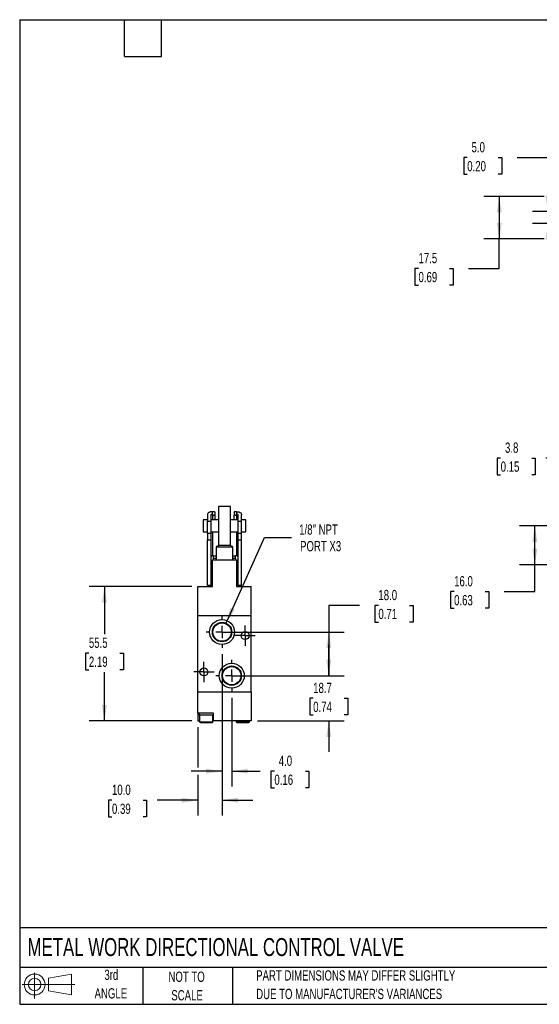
# Model space of a CAD drawing. Header units: millimetres. Extents: x 13 to 546, y 13 to 419.
# Tile 1 of 3: x 13 to 227, y 13 to 419. Entities that reach past the tile are written whole.
import ezdxf

# ---------------------------------------------------------------- set-up
doc = ezdxf.new("R2010")
doc.units = ezdxf.units.MM
doc.header["$LTSCALE"] = 2
doc.linetypes.add('CENTERX2', pattern=[20.32, 12.7, -2.54, 2.54, -2.54])
doc.layers.add('CENTER', color=40, linetype='CENTERX2')
doc.layers.add('SLD-DEFPOINTS', color=7, linetype='Continuous')
doc.layers.add('DIMENSIONS', color=140, linetype='Continuous', lineweight=25)
doc.layers.add('TEXT', color=140, linetype='Continuous', lineweight=25)
doc.styles.add('SLDTEXTSTYLE0', font='TXT', dxfattribs={"width": 0.7})
doc.dimstyles.new('SLDDIMSTYLE0', dxfattribs={"dimtxt": 4.316016, "dimasz": 6.604, "dimexe": 0, "dimexo": 0.0625, "dimgap": 1.079004, "dimtad": 0, "dimtih": 1, "dimtoh": 1, "dimrnd": 1e-09, "dimzin": 4, "dimdsep": 46, "dimtxsty": 'SLDTEXTSTYLE0', "dimsah": 1, "dimcen": 0.09, "dimadec": 0, "dimazin": 1, "dimtfac": 1, "dimtofl": 0, "dimtmove": 0, "dimatfit": 3, "dimfxl": 0, "dimfrac": 2, "dimtolj": 1, "dimtzin": 12, "dimarcsym": 0})
doc.dimstyles.new('SLDDIMSTYLE1', dxfattribs={"dimtxt": 4.316016, "dimasz": 6.604, "dimexe": 0, "dimexo": 0.0625, "dimgap": 1.079004, "dimtad": 0, "dimtih": 1, "dimtoh": 1, "dimrnd": 1e-09, "dimzin": 12, "dimdsep": 46, "dimtxsty": 'SLDTEXTSTYLE0', "dimsah": 1, "dimcen": 0.09, "dimadec": 0, "dimazin": 3, "dimtfac": 1, "dimtmove": 0, "dimatfit": 0, "dimfxl": 0, "dimfrac": 2, "dimtolj": 1, "dimtzin": 12, "dimarcsym": 0})
doc.dimstyles.new('SLDDIMSTYLE3', dxfattribs={"dimtxt": 4.316016, "dimasz": 6.604, "dimexe": 0, "dimexo": 0.0625, "dimgap": 1.079004, "dimtad": 0, "dimtih": 1, "dimtoh": 1, "dimrnd": 1e-09, "dimzin": 12, "dimdsep": 46, "dimtxsty": 'SLDTEXTSTYLE0', "dimsah": 1, "dimcen": 0.09, "dimadec": 0, "dimazin": 3, "dimtfac": 1, "dimtofl": 0, "dimtmove": 0, "dimatfit": 3, "dimfxl": 0, "dimfrac": 2, "dimtolj": 1, "dimtzin": 12, "dimarcsym": 0})
doc.dimstyles.new('SLDDIMSTYLE5', dxfattribs={"dimtxt": 4.316016, "dimasz": 6.604, "dimexe": 0, "dimexo": 0.0625, "dimgap": 1.079004, "dimtad": 0, "dimtih": 1, "dimtoh": 1, "dimrnd": 1e-09, "dimzin": 4, "dimdsep": 46, "dimtxsty": 'SLDTEXTSTYLE0', "dimsah": 1, "dimcen": 0.09, "dimadec": 0, "dimazin": 1, "dimtfac": 1, "dimtmove": 0, "dimatfit": 0, "dimfxl": 0, "dimfrac": 2, "dimtolj": 1, "dimtzin": 12, "dimarcsym": 0})
doc.dimstyles.new('SLDDIMSTYLE6', dxfattribs={"dimtxt": 4.316016, "dimasz": 6.604, "dimexe": 0, "dimexo": 0.0625, "dimgap": 1.079004, "dimtad": 0, "dimtih": 1, "dimtoh": 1, "dimrnd": 1e-09, "dimzin": 12, "dimdsep": 46, "dimtxsty": 'SLDTEXTSTYLE0', "dimsah": 1, "dimcen": 0, "dimadec": 0, "dimazin": 3, "dimtfac": 1, "dimtofl": 0, "dimtmove": 0, "dimatfit": 3, "dimfxl": 0, "dimfrac": 2, "dimtolj": 1, "dimtzin": 12, "dimarcsym": 0})

# ---------------------------------------------------------------- blocks, each defined once
blk = doc.blocks.new('Block11')
at = {"color": 7, "linetype": 'Continuous', "lineweight": 18}
for p, q in [((5.18, 10.62), (5.18, 0)), ((10.96, 8.33), (20.35, 10.06)), ((10.96, 3.19), (10.96, 8.33)), ((20.35, 10.06), (20.35, 1.46)), ((0, 5.76), (21.75, 5.76)), ((10.96, 3.19), (20.35, 1.46))]:
    blk.add_line(p, q, dxfattribs=at)
for radius in [4.3, 2.57]:
    blk.add_circle((5.18, 5.76), radius, dxfattribs=at)
blk = doc.blocks.new('Block12')
at = {"layer": 'SLD-DEFPOINTS'}
blk.add_blockref('Block11', (0, 0), dxfattribs=at)
blk = doc.blocks.new('_D')
at = {"layer": 'DIMENSIONS'}
for p, q in [((247.97, 210.15), (218.84, 210.15)), ((225.19, 194.15), (225.19, 210.15)), ((244.19, 194.15), (218.84, 194.15)), ((225.19, 183.03), (225.19, 194.15)), ((191.89, 183.03), (190.44, 183.03)), ((190.44, 183.03), (190.44, 176.17)), ((204.71, 183.03), (206.16, 183.03)), ((206.16, 183.03), (206.16, 176.17)), ((212.49, 183.03), (225.19, 183.03)), ((190.44, 176.17), (191.89, 176.17)), ((206.16, 176.17), (204.71, 176.17))]:
    blk.add_line(p, q, dxfattribs=at)
for points in [[(225.19, 210.15), (224.18, 203.54), (226.21, 203.54)], [(225.19, 194.15), (226.21, 200.75), (224.18, 200.75)]]:
    blk.add_solid(points, dxfattribs=at)
at = {"layer": 'DIMENSIONS', "char_height": 4.233, "attachment_point": 1, "style": 'SLDTEXTSTYLE0'}
for s, insert in [('16.0', (191.89, 189.46)), ('0.63', (191.89, 181.63))]:
    blk.add_mtext(s, dxfattribs=dict(at, insert=insert))
blk = doc.blocks.new('_D_1')
at = {"layer": 'DIMENSIONS'}
for p, q in [((246.73, 196.69), (246.73, 244.5)), ((250.51, 212.69), (250.51, 244.5)), ((211.09, 238.15), (209.64, 238.15)), ((209.64, 238.15), (209.64, 231.29)), ((223.91, 238.15), (225.36, 238.15)), ((225.36, 238.15), (225.36, 231.29)), ((246.73, 238.15), (229.76, 238.15)), ((250.51, 238.15), (263.21, 238.15)), ((209.64, 231.29), (211.09, 231.29)), ((225.36, 231.29), (223.91, 231.29))]:
    blk.add_line(p, q, dxfattribs=at)
for points in [[(246.73, 238.15), (240.13, 239.17), (240.13, 237.13)], [(250.51, 238.15), (257.11, 237.13), (257.11, 239.17)]]:
    blk.add_solid(points, dxfattribs=at)
at = {"layer": 'DIMENSIONS', "char_height": 4.233, "attachment_point": 1, "style": 'SLDTEXTSTYLE0'}
for s, insert in [('3.8', (212.88, 244.57)), ('0.15', (211.09, 236.75))]:
    blk.add_mtext(s, dxfattribs=dict(at, insert=insert))
blk = doc.blocks.new('_D_12')
at = {"layer": 'DIMENSIONS'}
for p, q in [((140.18, 148.34), (140.18, 161.04)), ((109.26, 148.34), (146.53, 148.34)), ((133.76, 139), (132.32, 139)), ((132.32, 139), (132.32, 132.14)), ((146.59, 139), (148.04, 139)), ((148.04, 139), (148.04, 132.14)), ((132.32, 132.14), (133.76, 132.14)), ((148.04, 132.14), (146.59, 132.14)), ((110.72, 129.64), (146.53, 129.64)), ((140.18, 129.64), (140.18, 116.94))]:
    blk.add_line(p, q, dxfattribs=at)
for points in [[(140.18, 148.34), (141.19, 154.94), (139.16, 154.94)], [(140.18, 129.64), (139.16, 123.04), (141.19, 123.04)]]:
    blk.add_solid(points, dxfattribs=at)
at = {"layer": 'DIMENSIONS', "char_height": 4.233, "attachment_point": 1, "style": 'SLDTEXTSTYLE0'}
for s, insert in [('18.7', (133.76, 145.42)), ('0.74', (133.76, 137.6))]:
    blk.add_mtext(s, dxfattribs=dict(at, insert=insert))
blk = doc.blocks.new('_D_13')
at = {"layer": 'DIMENSIONS'}
for p, q in [((152.88, 177.33), (140.18, 177.33)), ((140.18, 177.33), (140.18, 166.34)), ((160.66, 177.33), (159.21, 177.33)), ((159.21, 177.33), (159.21, 170.47)), ((173.48, 177.33), (174.93, 177.33)), ((174.93, 177.33), (174.93, 170.47)), ((159.21, 170.47), (160.66, 170.47)), ((174.93, 170.47), (173.48, 170.47)), ((98.72, 166.34), (146.53, 166.34)), ((140.18, 166.34), (140.18, 148.34)), ((102.72, 148.34), (146.53, 148.34))]:
    blk.add_line(p, q, dxfattribs=at)
for points in [[(140.18, 166.34), (139.16, 159.74), (141.19, 159.74)], [(140.18, 148.34), (141.19, 154.94), (139.16, 154.94)]]:
    blk.add_solid(points, dxfattribs=at)
at = {"layer": 'DIMENSIONS', "char_height": 4.233, "attachment_point": 1, "style": 'SLDTEXTSTYLE0'}
for s, insert in [('18.0', (160.66, 183.75)), ('0.71', (160.66, 175.93))]:
    blk.add_mtext(s, dxfattribs=dict(at, insert=insert))
blk = doc.blocks.new('_D_14')
at = {"layer": 'DIMENSIONS'}
for p, q in [((96.18, 157.26), (96.18, 90.57)), ((86.18, 127.1), (86.18, 110.45)), ((86.18, 107.4), (86.18, 90.57)), ((50.76, 96.92), (49.31, 96.92)), ((49.31, 96.92), (49.31, 90.06)), ((63.59, 96.92), (65.04, 96.92)), ((65.04, 96.92), (65.04, 90.06)), ((86.18, 96.92), (69.44, 96.92)), ((96.18, 96.92), (108.88, 96.92)), ((49.31, 90.06), (50.76, 90.06)), ((65.04, 90.06), (63.59, 90.06))]:
    blk.add_line(p, q, dxfattribs=at)
for points in [[(86.18, 96.92), (79.57, 97.94), (79.57, 95.91)], [(96.18, 96.92), (102.78, 95.91), (102.78, 97.94)]]:
    blk.add_solid(points, dxfattribs=at)
at = {"layer": 'DIMENSIONS', "char_height": 4.233, "attachment_point": 1, "style": 'SLDTEXTSTYLE0'}
for s, insert in [('10.0', (50.76, 103.35)), ('0.39', (50.76, 95.52))]:
    blk.add_mtext(s, dxfattribs=dict(at, insert=insert))
blk = doc.blocks.new('_D_15')
at = {"layer": 'DIMENSIONS'}
for p, q in [((96.18, 157.26), (96.18, 102.57)), ((100.18, 139.26), (100.18, 102.57)), ((96.18, 108.92), (83.48, 108.92)), ((100.18, 108.92), (111.91, 108.92)), ((117.76, 108.92), (116.31, 108.92)), ((116.31, 108.92), (116.31, 102.06)), ((130.58, 108.92), (132.03, 108.92)), ((132.03, 108.92), (132.03, 102.06)), ((116.31, 102.06), (117.76, 102.06)), ((132.03, 102.06), (130.58, 102.06))]:
    blk.add_line(p, q, dxfattribs=at)
for points in [[(96.18, 108.92), (89.57, 109.94), (89.57, 107.91)], [(100.18, 108.92), (106.78, 107.91), (106.78, 109.94)]]:
    blk.add_solid(points, dxfattribs=at)
at = {"layer": 'DIMENSIONS', "char_height": 4.233, "attachment_point": 1, "style": 'SLDTEXTSTYLE0'}
for s, insert in [('4.0', (119.55, 115.35)), ('0.16', (117.76, 107.52))]:
    blk.add_mtext(s, dxfattribs=dict(at, insert=insert))
blk = doc.blocks.new('_D_16')
at = {"layer": 'DIMENSIONS'}
for p, q in [((83.64, 185.14), (41.3, 185.14)), ((47.65, 185.14), (47.65, 165.45)), ((41.24, 157.62), (39.79, 157.62)), ((39.79, 157.62), (39.79, 150.76)), ((54.06, 157.62), (55.51, 157.62)), ((55.51, 157.62), (55.51, 150.76)), ((39.79, 150.76), (41.24, 150.76)), ((55.51, 150.76), (54.06, 150.76)), ((47.65, 129.64), (47.65, 149.79)), ((83.64, 129.64), (41.3, 129.64))]:
    blk.add_line(p, q, dxfattribs=at)
for points in [[(47.65, 185.14), (46.64, 178.54), (48.67, 178.54)], [(47.65, 129.64), (48.67, 136.24), (46.64, 136.24)]]:
    blk.add_solid(points, dxfattribs=at)
at = {"layer": 'DIMENSIONS', "char_height": 4.233, "attachment_point": 1, "style": 'SLDTEXTSTYLE0'}
for s, insert in [('55.5', (41.24, 164.04)), ('2.19', (41.24, 156.22))]:
    blk.add_mtext(s, dxfattribs=dict(at, insert=insert))
blk = doc.blocks.new('_D_17')
at = {"layer": 'DIMENSIONS'}
for p, q in [((97.82, 169.99), (113.7, 205.33)), ((113.7, 205.33), (124.81, 205.33))]:
    blk.add_line(p, q, dxfattribs=at)
blk.add_solid([(97.82, 169.99), (101.45, 175.6), (99.6, 176.43)], dxfattribs=at)
at = {"layer": 'DIMENSIONS', "char_height": 4.233, "attachment_point": 1, "style": 'SLDTEXTSTYLE0'}
for s, insert in [('1/8" NPT', (127.99, 210.78)), ('PORT X3', (128.35, 203.92))]:
    blk.add_mtext(s, dxfattribs=dict(at, insert=insert))
blk = doc.blocks.new('SW_CENTERMARKSYMBOL_8')
at = {"layer": 'CENTER', "color": 0}
for p, q in [((0, 5.08), (0, 6.54)), ((-5.08, 0), (-6.54, 0)), ((0, 0), (-2.54, 0)), ((0, 0), (0, 2.54)), ((0, 0), (0, -2.54)), ((0, 0), (2.54, 0)), ((5.08, 0), (6.54, 0)), ((0, -5.08), (0, -6.54))]:
    blk.add_line(p, q, dxfattribs=at)
blk = doc.blocks.new('SW_CENTERMARKSYMBOL_9')
at = {"layer": 'CENTER', "color": 0}
for p, q in [((0, 5.08), (0, 6.54)), ((-5.08, 0), (-6.54, 0)), ((0, 0), (-2.54, 0)), ((0, 0), (0, 2.54)), ((0, 0), (0, -2.54)), ((0, 0), (2.54, 0)), ((5.08, 0), (6.54, 0)), ((0, -5.08), (0, -6.54))]:
    blk.add_line(p, q, dxfattribs=at)
blk = doc.blocks.new('SW_CENTERMARKSYMBOL_10')
at = {"layer": 'CENTER', "color": 0}
for p, q in [((0, 2.54), (0, 4.19)), ((-2.54, 0), (-4.19, 0)), ((0, 0), (-2.54, 0)), ((0, 0), (0, 2.54)), ((0, 0), (0, -2.54)), ((0, 0), (2.54, 0)), ((2.54, 0), (4.19, 0)), ((0, -2.54), (0, -4.19))]:
    blk.add_line(p, q, dxfattribs=at)
blk = doc.blocks.new('SW_CENTERMARKSYMBOL_11')
at = {"layer": 'CENTER', "color": 0}
for p, q in [((0, 2.54), (0, 4.19)), ((-2.54, 0), (-4.19, 0)), ((0, 0), (-2.54, 0)), ((0, 0), (0, 2.54)), ((0, 0), (0, -2.54)), ((0, 0), (2.54, 0)), ((2.54, 0), (4.19, 0)), ((0, -2.54), (0, -4.19))]:
    blk.add_line(p, q, dxfattribs=at)
blk = doc.blocks.new('_D_18')
at = {"layer": 'DIMENSIONS'}
for p, q in [((197.3, 362.16), (195.85, 362.16)), ((195.85, 362.16), (195.85, 355.3)), ((210.12, 362.16), (211.57, 362.16)), ((211.57, 362.16), (211.57, 355.3)), ((217.9, 362.16), (230.6, 362.16)), ((230.6, 362.16), (230.6, 339.91)), ((195.85, 355.3), (197.3, 355.3)), ((211.57, 355.3), (210.12, 355.3)), ((239.97, 339.91), (224.25, 339.91)), ((239.97, 334.91), (224.25, 334.91)), ((230.6, 334.91), (230.6, 322.21))]:
    blk.add_line(p, q, dxfattribs=at)
for points in [[(230.6, 339.91), (231.62, 346.51), (229.59, 346.51)], [(230.6, 334.91), (229.59, 328.3), (231.62, 328.3)]]:
    blk.add_solid(points, dxfattribs=at)
at = {"layer": 'DIMENSIONS', "char_height": 4.233, "attachment_point": 1, "style": 'SLDTEXTSTYLE0'}
for s, insert in [('5.0', (199.09, 368.58)), ('0.20', (197.3, 360.76))]:
    blk.add_mtext(s, dxfattribs=dict(at, insert=insert))
blk = doc.blocks.new('_D_19')
at = {"layer": 'DIMENSIONS'}
for p, q in [((229.08, 346.16), (204.16, 346.16)), ((210.51, 346.16), (210.51, 328.66)), ((245.47, 346.16), (232.13, 346.16)), ((229.08, 328.66), (204.16, 328.66)), ((210.51, 316.39), (210.51, 328.66)), ((245.47, 328.66), (232.13, 328.66)), ((177.2, 316.39), (175.75, 316.39)), ((175.75, 316.39), (175.75, 309.53)), ((190.03, 316.39), (191.48, 316.39)), ((191.48, 316.39), (191.48, 309.53)), ((197.81, 316.39), (210.51, 316.39)), ((175.75, 309.53), (177.2, 309.53)), ((191.48, 309.53), (190.03, 309.53))]:
    blk.add_line(p, q, dxfattribs=at)
for points in [[(210.51, 346.16), (209.49, 339.55), (211.52, 339.55)], [(210.51, 328.66), (211.52, 335.26), (209.49, 335.26)]]:
    blk.add_solid(points, dxfattribs=at)
at = {"layer": 'DIMENSIONS', "char_height": 4.233, "attachment_point": 1, "style": 'SLDTEXTSTYLE0'}
for s, insert in [('17.5', (177.2, 322.82)), ('0.69', (177.2, 314.99))]:
    blk.add_mtext(s, dxfattribs=dict(at, insert=insert))

msp = doc.modelspace()

# ---------------------------------------------------------------- linework, layer by layer
for p, q in [((92.177, 215.121), (92.177, 215.993)), ((93.177, 215.988), (92.177, 215.988)), ((93.177, 215.988), (93.177, 214.577)), ((99.677, 218.147), (94.677, 218.147)), ((94.677, 218.147), (94.677, 202.147)), ((99.677, 202.147), (99.677, 218.147)), ((101.177, 215.988), (101.177, 214.577)), ((102.177, 215.988), (101.177, 215.988)), ((102.177, 215.993), (102.177, 215.121)), ((90.177, 212.647), (88.427, 212.647)), ((88.427, 212.647), (88.427, 207.647)), ((90.177, 214.762), (90.177, 212.183)), ((90.177, 207.009), (90.177, 212.183)), ((90.177, 212.183), (91.677, 212.183)), ((91.677, 212.183), (91.677, 214.762)), ((94.677, 212.647), (91.677, 212.647)), ((91.677, 207.009), (91.677, 212.183)), ((92.177, 215.121), (92.177, 214.577)), ((92.177, 214.577), (93.177, 214.577)), ((92.177, 214.577), (92.177, 212.647)), ((93.177, 214.577), (93.177, 212.647)), ((102.677, 212.647), (99.677, 212.647)), ((101.177, 212.647), (101.177, 214.577)), ((101.177, 214.577), (102.177, 214.577)), ((102.177, 214.577), (102.177, 215.121)), ((102.177, 214.577), (102.177, 212.647)), ((102.677, 214.762), (102.677, 212.183)), ((102.677, 212.183), (104.177, 212.183)), ((102.677, 212.183), (102.677, 207.009)), ((104.177, 212.183), (104.177, 214.762)), ((105.927, 212.647), (104.177, 212.647)), ((104.177, 207.009), (104.177, 212.183)), ((105.927, 207.647), (105.927, 212.647)), ((88.427, 207.647), (90.177, 207.647)), ((91.677, 207.647), (94.677, 207.647)), ((92.177, 207.647), (92.177, 197.873)), ((99.677, 207.647), (102.677, 207.647)), ((102.177, 207.647), (102.177, 197.873)), ((104.177, 207.647), (105.927, 207.647)), ((91.677, 207.009), (90.177, 207.009)), ((90.177, 207.009), (90.177, 204.449)), ((90.177, 204.449), (91.677, 204.449)), ((90.177, 185.567), (90.177, 204.449)), ((91.677, 204.449), (91.677, 207.009)), ((91.677, 185.567), (91.677, 204.449)), ((102.677, 207.009), (102.677, 204.449)), ((104.177, 207.009), (102.677, 207.009)), ((102.677, 204.449), (104.177, 204.449)), ((102.677, 204.449), (102.677, 185.567)), ((104.177, 204.449), (104.177, 207.009)), ((104.177, 185.567), (104.177, 204.449)), ((93.677, 201.343), (93.677, 196.141)), ((100.677, 201.343), (93.677, 201.343)), ((94.677, 202.147), (99.677, 202.147)), ((99.481, 202.141), (94.873, 202.141)), ((100.677, 196.141), (100.677, 201.343)), ((92.677, 197.873), (92.177, 197.873)), ((92.177, 185.141), (92.177, 196.141)), ((92.177, 196.141), (102.177, 196.141)), ((92.677, 197.602), (92.677, 197.873)), ((92.677, 196.664), (92.677, 197.602)), ((93.677, 197.602), (92.677, 197.602)), ((92.677, 196.141), (92.677, 196.664)), ((93.677, 196.664), (92.677, 196.664)), ((101.677, 197.602), (100.677, 197.602)), ((101.677, 196.664), (100.677, 196.664)), ((102.177, 197.873), (101.677, 197.873)), ((101.677, 197.602), (101.677, 197.873)), ((101.677, 196.664), (101.677, 197.602)), ((101.677, 196.664), (101.677, 196.141)), ((102.177, 196.141), (102.177, 185.141)), ((92.177, 193.221), (91.677, 193.221)), ((102.677, 193.221), (102.177, 193.221)), ((91.677, 190.221), (92.177, 190.221)), ((102.177, 190.221), (102.677, 190.221)), ((86.177, 173.141), (86.177, 185.141)), ((86.177, 185.141), (92.177, 185.141)), ((91.677, 185.567), (90.177, 185.567)), ((102.177, 185.141), (108.177, 185.141)), ((104.177, 185.567), (102.677, 185.567)), ((108.177, 173.141), (108.177, 185.141)), ((86.177, 141.641), (86.177, 173.141)), ((86.177, 173.141), (108.177, 173.141)), ((108.177, 141.641), (108.177, 173.141)), ((86.177, 132.841), (86.177, 141.641)), ((86.177, 141.641), (108.177, 141.641)), ((108.177, 141.641), (108.177, 129.641)), ((92.677, 132.841), (86.177, 132.841)), ((86.177, 132.841), (86.177, 129.641)), ((86.677, 132.841), (86.677, 132.041)), ((89.677, 132.041), (86.677, 132.041)), ((86.927, 132.041), (86.927, 129.341)), ((92.677, 132.041), (89.677, 132.041)), ((92.427, 129.341), (92.427, 132.041)), ((92.677, 129.641), (92.677, 132.841)), ((86.177, 129.641), (86.927, 129.641)), ((86.927, 129.341), (89.677, 129.341)), ((89.677, 129.341), (92.427, 129.341)), ((92.427, 129.641), (92.677, 129.641)), ((108.177, 129.641), (92.677, 129.641)), ((101.927, 129.641), (101.927, 129.341)), ((101.927, 129.341), (104.677, 129.341)), ((104.677, 129.341), (107.427, 129.341)), ((107.427, 129.341), (107.427, 129.641))]:
    msp.add_line(p, q)
for centre, radius in [((96.177, 166.341), 5.15), ((96.177, 166.341), 4.002), ((96.177, 166.341), 3.792), ((105.677, 164.891), 1.65), ((88.677, 149.891), 1.65), ((100.177, 148.341), 5.15), ((100.177, 148.341), 4.002), ((100.177, 148.341), 3.792)]:
    msp.add_circle(centre, radius)
for centre, radius, start, end in [((95.777, 199.491), 2.8, 108.8392, 138.59038), ((98.577, 199.491), 2.8, 41.40962, 71.1608), ((92.163, 197.387), 0.486, 88.3034, 178.19643), ((102.192, 197.387), 0.486, 1.80357, 91.6966), ((87.227, 129.341), 0.3, 180, 270), ((92.127, 129.341), 0.3, 270, 0), ((102.227, 129.341), 0.3, 180, 270), ((107.127, 129.341), 0.3, 270, 0)]:
    msp.add_arc(centre, radius, start, end)
for points, knots in [([(92.177, 215.993), (92.019, 215.993), (91.866, 215.985), (91.577, 215.956), (91.446, 215.935), (91.201, 215.88), (91.091, 215.847), (90.89, 215.769), (90.797, 215.724), (90.548, 215.57), (90.418, 215.445), (90.23, 215.139), (90.177, 214.962), (90.177, 214.762)], [0, 0, 0, 0, 0.125, 0.125, 0.25, 0.25, 0.375, 0.375, 0.5, 0.5, 0.75, 0.75, 1, 1, 1, 1]), ([(102.177, 215.993), (102.335, 215.993), (102.489, 215.985), (102.777, 215.956), (102.909, 215.935), (103.154, 215.88), (103.263, 215.847), (103.465, 215.769), (103.557, 215.724), (103.807, 215.57), (103.937, 215.445), (104.124, 215.139), (104.177, 214.962), (104.177, 214.762)], [0, 0, 0, 0, 0.125, 0.125, 0.25, 0.25, 0.375, 0.375, 0.5, 0.5, 0.75, 0.75, 1, 1, 1, 1]), ([(91.677, 214.762), (91.677, 214.808), (91.689, 214.852), (91.733, 214.936), (91.766, 214.975), (91.853, 215.041), (91.907, 215.07), (92.034, 215.11), (92.104, 215.121), (92.177, 215.121)], [0, 0, 0, 0, 0.25, 0.25, 0.5, 0.5, 0.75, 0.75, 1, 1, 1, 1]), ([(102.177, 215.121), (102.25, 215.121), (102.321, 215.11), (102.446, 215.07), (102.501, 215.042), (102.632, 214.941), (102.677, 214.855), (102.677, 214.762)], [0, 0, 0, 0, 0.25, 0.25, 0.5, 0.5, 1, 1, 1, 1]), ([(87.227, 129.041), (87.227, 129.041), (87.485, 129.041), (88.404, 129.041), (89.028, 129.041), (89.677, 129.041)], [0, 0, 0, 0, 0.5, 0.5, 1, 1, 1, 1]), ([(102.227, 129.041), (102.227, 129.041), (102.485, 129.041), (103.404, 129.041), (104.028, 129.041), (104.677, 129.041)], [0, 0, 0, 0, 0.5, 0.5, 1, 1, 1, 1])]:
    msp.add_open_spline(points, degree=3, knots=knots)
for points in [[(89.677, 129.041), (91.03, 129.041), (92.127, 129.041), (92.127, 129.041)], [(104.677, 129.041), (106.03, 129.041), (107.127, 129.041), (107.127, 129.041)]]:
    msp.add_open_spline(points, degree=3)
at = {"layer": 'TEXT'}
for p, q in [((12.7, 419.1), (546.1, 419.1)), ((12.7, 419.1), (12.7, 12.7)), ((55.88, 403.86), (55.88, 419.1)), ((71.12, 403.86), (71.12, 419.1)), ((55.88, 403.86), (71.12, 403.86)), ((546.1, 44.252), (12.7, 44.252)), ((546.1, 27.94), (12.7, 27.94)), ((63.5, 27.94), (63.5, 12.7)), ((100.423, 27.94), (100.423, 12.7)), ((12.7, 12.7), (546.1, 12.7))]:
    msp.add_line(p, q, dxfattribs=at)

# ---------------------------------------------------------------- block references
at = {"layer": 'CENTER'}
for name, p in [('SW_CENTERMARKSYMBOL_8', (96.177, 166.341)), ('SW_CENTERMARKSYMBOL_10', (105.677, 164.891)), ('SW_CENTERMARKSYMBOL_9', (100.177, 148.341)), ('SW_CENTERMARKSYMBOL_11', (88.677, 149.891))]:
    msp.add_blockref(name, p, dxfattribs=at)
at = {"layer": 'SLD-DEFPOINTS'}
msp.add_blockref('Block12', (13.676, 15.108), dxfattribs=at)

# ---------------------------------------------------------------- texts
at = {"layer": 'TEXT', "style": 'SLDTEXTSTYLE0'}
for s, insert, char_height, attachment_point in [('METAL WORK DIRECTIONAL CONTROL VALVE', (15.931, 40.037), 7.40833, 1), ('3rd', (50.493, 26.987), 4.2333, 2), ('NOT TO', (81.537, 26.197), 4.2333, 2), ('PART DIMENSIONS MAY DIFFER SLIGHTLY', (110.239, 26.735), 4.23333, 1), ('ANGLE', (50.298, 19.342), 4.2333, 2), ('SCALE', (81.729, 18.553), 4.2333, 2), ("DUE TO MANUFACTURER'S VARIANCES", (110.239, 19.09), 4.23333, 1)]:
    msp.add_mtext(s, dxfattribs=dict(at, insert=insert, char_height=char_height, attachment_point=attachment_point))

# ---------------------------------------------------------------- dimensions: what is measured, and where the dimension line sits
at = {"layer": 'DIMENSIONS'}
for base, p1, p2, dimstyle, picture, middle in [((230.604, 334.909), (242.509, 339.909), (242.509, 334.909), 'SLDDIMSTYLE5', '_D_18', (230.604, 362.159)), ((210.509, 328.659), (248.009, 346.159), (248.009, 328.659), 'SLDDIMSTYLE3', '_D_19', (210.509, 316.392)), ((225.195, 210.147), (246.73, 194.147), (250.509, 210.147), 'SLDDIMSTYLE0', '_D', (225.195, 183.033)), ((47.652, 185.141), (86.177, 129.641), (86.177, 185.141), 'SLDDIMSTYLE3', '_D_16', (47.652, 157.619)), ((140.177, 148.341), (96.177, 166.341), (100.177, 148.341), 'SLDDIMSTYLE0', '_D_13', (140.177, 177.328)), ((140.177, 148.341), (108.177, 129.641), (106.719, 148.341), 'SLDDIMSTYLE1', '_D_12', (140.177, 139.001))]:
    dim = msp.add_linear_dim(base=base, p1=p1, p2=p2, angle=90, dimstyle=dimstyle, dxfattribs=at)
    dim.commit()
    dim.dimension.update_dxf_attribs({"geometry": picture, "text_midpoint": middle, "dimtype": 160})
for base, p1, p2, dimstyle, picture, middle in [((250.509, 238.149), (246.73, 194.147), (250.509, 210.147), 'SLDDIMSTYLE1', '_D_1', (217.501, 238.149)), ((86.177, 96.923), (96.177, 159.799), (86.177, 129.641), 'SLDDIMSTYLE5', '_D_14', (57.177, 96.923)), ((100.177, 108.923), (96.177, 159.799), (100.177, 141.799), 'SLDDIMSTYLE5', '_D_15', (124.172, 108.923))]:
    dim = msp.add_linear_dim(base=base, p1=p1, p2=p2, dimstyle=dimstyle, dxfattribs=at)
    dim.commit()
    dim.dimension.update_dxf_attribs({"geometry": picture, "text_midpoint": middle, "dimtype": 160})
dim = msp.add_diameter_dim_2p(p1=(94.537, 162.691), p2=(97.818, 169.991), text='1/8" NPT\\PPORT X3', dimstyle='SLDDIMSTYLE6', override={"dimpost": '<>'}, dxfattribs=at)
dim.commit()
dim.dimension.update_dxf_attribs({"geometry": '_D_17', "text_midpoint": (140.697, 205.326), "dimtype": 163})

doc.saveas('drawing.dxf')
